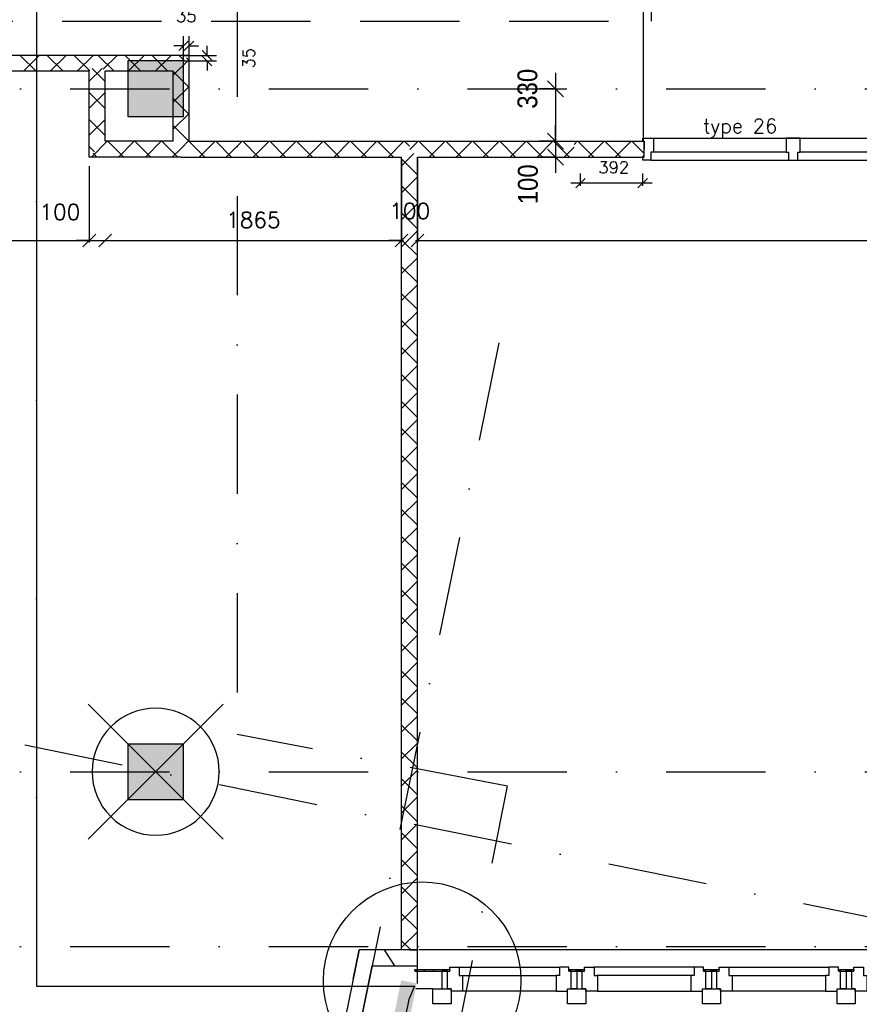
# Model space of a CAD drawing. Extents: x -171140 to 151546, y -8083 to 162438.
# Tile 24 of 96: x 29126 to 34411, y 31884 to 38082. Entities that reach past the tile are written whole.
import ezdxf

# ---------------------------------------------------------------- set-up
doc = ezdxf.new("R2010")
doc.units = 0
doc.header["$LTSCALE"] = 50
doc.header["$MEASUREMENT"] = 0
doc.header["$PDMODE"] = 3
doc.header["$PDSIZE"] = 0.001
for name, pattern in [('DASHDOT', [25, 12.5, -6.25, 0, -6.25]), ('DASHED', [0.75, 0.5, -0.25]), ('DD1', [2.66667, 1.66667, -0.5, 0, -0.5]), ('HIDDEN2', [0.1875, 0.125, -0.0625]), ('STRAM_0WT$0$DASHDOT', [25, 12.5, -6.25, 0, -6.25]), ('STRAM_0WT$0$DD1', [2.66667, 1.66667, -0.5, 0, -0.5])]:
    doc.linetypes.add(name, pattern=pattern)
doc.layers.get('0').update_dxf_attribs({"linetype": 'CONTINUOUS'})
doc.layers.get('DEFPOINTS').update_dxf_attribs({"linetype": 'CONTINUOUS'})
for name, color, linetype in [('0POLYBUITENOM', 7, 'CONTINUOUS'), ('_BRANDCOMPART', 6, 'DASHDOT'), ('_DETAILNUMMERS', 4, 'CONTINUOUS'), ('_KOLOMBESTAAND', 212, 'CONTINUOUS'), ('A--01A1_ACEER', 1, 'CONTINUOUS'), ('A--A21--_F123-', 9, 'CONTINUOUS'), ('A--A22--_F123-', 9, 'CONTINUOUS'), ('A--A42--_F-23-', 9, 'CONTINUOUS'), ('A--L21--', 3, 'CONTINUOUS'), ('A--L21A2_ISOLATIE', 1, 'CONTINUOUS'), ('A--L22--', 7, 'CONTINUOUS'), ('A--L22--_F-2--', 7, 'CONTINUOUS'), ('A--L22A2_BINNENWAND', 2, 'CONTINUOUS'), ('A--L24AC1_TRAPPEN', 1, 'HIDDEN2'), ('A--L28--', 7, 'CONTINUOUS'), ('A--L31--_F123-', 7, 'CONTINUOUS'), ('A--L31A1_BUITENKOZIJN', 1, 'CONTINUOUS'), ('A--L32--', 7, 'CONTINUOUS'), ('A--L32--_F-23-', 2, 'CONTINUOUS'), ('A--L32--_F123-', 1, 'CONTINUOUS'), ('A--L3A1_VPORTS', 1, 'CONTINUOUS'), ('A--L42--', 7, 'CONTINUOUS'), ('A--L42--_F-23-', 7, 'CONTINUOUS'), ('A--M$1A-_F123-', 1, 'CONTINUOUS'), ('A--M1$A-_F123-', 1, 'CONTINUOUS'), ('STRAM_0WT$0$A--L$7AC3-_STR', 3, 'STRAM_0WT$0$DASHDOT'), ('STRAM_0WT$0$A--L90--_F---4', 250, 'CONTINUOUS'), ('STRAM_0WT$0$A--L90--_F-23-', 7, 'CONTINUOUS'), ('STRAM_0WT$0$A--L90--_F123-', 7, 'CONTINUOUS'), ('STRAM_0WT$0$A--T$7A8-_STRA', 8, 'STRAM_0WT$0$DASHDOT'), ('STRAM_0WT$0$STRAMIEN', 1, 'STRAM_0WT$0$DD1'), ('STRAMIEN', 1, 'DD1'), ('TEKSTKOZIJNMERK', 2, 'CONTINUOUS'), ('X--LR---_CP', 7, 'CONTINUOUS')]:
    doc.layers.add(name, color=color, linetype=linetype)
doc.styles.add('ALFA-0_25', font='ROMANS')
doc.styles.add('B-01', font='SIMPLEX.SHX', dxfattribs={"width": 0.8, "height": 4.5})
doc.styles.add('HIEMSTRA', font='romans.shx')
doc.styles.get("Standard").update_dxf_attribs({"font": 'txt', "width": 0.9})
doc.dimstyles.new('BEILEN', dxfattribs={"dimscale": 40, "dimtxt": 2.5, "dimasz": 2, "dimexe": 0.3, "dimexo": 0.3, "dimgap": 2, "dimtad": 1, "dimdec": 0, "dimzin": 0, "dimtxsty": 'HIEMSTRA', "dimblk1": 'OBLIQUE', "dimblk2": 'OBLIQUE', "dimsah": 1, "dimcen": -0.09, "dimdle": 0.3, "dimse1": 1, "dimclrd": 2, "dimclre": 2, "dimclrt": 3, "dimazin": 3, "dimtfac": 1, "dimtdec": 4, "dimtofl": 0, "dimtmove": 0, "dimatfit": 3, "dimtvp": 625, "dimtolj": 1, "dimtzin": 0})
doc.dimstyles.get("Standard").update_dxf_attribs({"dimscale": 40, "dimtxt": 2.5, "dimasz": 2, "dimexe": 0.3, "dimexo": 0.3, "dimgap": 2, "dimtad": 0, "dimdec": 0, "dimzin": 0, "dimtxsty": 'HIEMSTRA', "dimblk1": 'OBLIQUE', "dimblk2": 'OBLIQUE', "dimsah": 1, "dimcen": -0.09, "dimdle": 0.3, "dimse1": 1, "dimclrd": 2, "dimclre": 2, "dimclrt": 3, "dimazin": 3, "dimtfac": 1, "dimtdec": 4, "dimtix": 1, "dimtmove": 0, "dimatfit": 3, "dimtvp": 625, "dimtolj": 1, "dimtzin": 0})
doc.dimstyles.new('STANDARD$0', dxfattribs={"dimscale": 50, "dimtxt": 2.5, "dimasz": 2, "dimexe": 2, "dimexo": 0, "dimgap": 2, "dimtad": 1, "dimdec": 0, "dimzin": 0, "dimtxsty": 'ALFA-0_25', "dimblk1": 'OBLIQUE', "dimblk2": 'OBLIQUE', "dimsah": 1, "dimcen": -3, "dimdle": 2, "dimclrd": 1, "dimclre": 1, "dimclrt": 2, "dimazin": 3, "dimtfac": 0.666667, "dimtofl": 0, "dimtmove": 0, "dimatfit": 3, "dimtvp": 0.833333, "dimtolj": 1, "dimtzin": 0})
pattern_1 = [(45, (-30142.05, -37266.86), (-84.8528, 84.8528), []), (135, (-30142.05, -37266.86), (-84.8528, -84.8528), [])]

# ---------------------------------------------------------------- blocks, each defined once
blk = doc.blocks.new('*U1180')
at = {"layer": 'A--A22--_F123-', "linetype": 'CONTINUOUS'}
h = blk.add_hatch(dxfattribs=at)
h.set_pattern_fill('ALFAKRS', color=256, scale=120, style=0)
h.set_pattern_definition([(45, (-29614.05, -37266.86), (-84.8528, 84.8528), []), (135, (-29614.05, -37266.86), (-84.8528, -84.8528), [])])
h.paths.add_polyline_path([(0, 0), (-50, -50), (-50, 490), (0, 540), (50, 490), (50, 50)])
at = {"layer": 'A--L22--_F-2--', "color": 2, "linetype": 'CONTINUOUS'}
for points in [[(-50, -50), (-50, -50), (-50, 490), (-50, 490)], [(50, 50), (50, 50), (50, 490), (50, 490)]]:
    blk.add_lwpolyline(points, dxfattribs=at)
blk = doc.blocks.new('*U1178')
at = {"layer": 'A--A22--_F123-', "linetype": 'CONTINUOUS'}
h = blk.add_hatch(dxfattribs=at)
h.set_pattern_fill('ALFAKRS', color=256, scale=120, style=0)
h.set_pattern_definition([(45, (-31579.36, -37266.86), (-84.8528, 84.8528), []), (135, (-31579.36, -37266.86), (-84.8528, -84.8528), [])])
h.paths.add_polyline_path([(0, 0), (0, 50), (1035.5, 50), (1035.5, 0), (1035.5, -50), (50, -50)])
at = {"layer": 'A--L22--_F-2--', "color": 2, "linetype": 'CONTINUOUS'}
for points in [[(0, 50), (0, 50), (1035.5, 50), (1035.5, 50)], [(50, -50), (50, -50), (1035.5, -50), (1035.5, -50)]]:
    blk.add_lwpolyline(points, dxfattribs=at)
blk = doc.blocks.new('*U1171')
at = {"layer": 'A--A22--_F123-', "linetype": 'CONTINUOUS'}
h = blk.add_hatch(dxfattribs=at)
h.set_pattern_fill('ALFAKRS', color=256, scale=120, style=0)
h.set_pattern_definition([(45, (-32614.87, -37266.86), (-84.8528, 84.8528), []), (135, (-32614.87, -37266.86), (-84.8528, -84.8528), [])])
h.paths.add_polyline_path([(0, 0), (0, 50), (441.7, 50), (441.7, 0), (441.7, -50), (0, -50)])
at = {"layer": 'A--L22--_F-2--', "color": 2, "linetype": 'CONTINUOUS'}
for points in [[(0, 50), (0, 50), (441.7, 50), (441.7, 0)], [(0, -50), (0, -50), (441.7, -50), (441.7, 0)]]:
    blk.add_lwpolyline(points, dxfattribs=at)
blk = doc.blocks.new('STRAM_0WT$0$S090024-')
at = {"layer": 'STRAM_0WT$0$A--L90--_F---4', "linetype": 'CONTINUOUS'}
for points in [[(-0.000001, 5.999999), (-0.000001, -6)], [(-6.000001, 0), (5.999999, 0)]]:
    blk.add_lwpolyline(points, dxfattribs=at)
blk.add_lwpolyline([(-4.000001, 0, 1), (3.999998, 0, 1)], format="xyb", close=True, dxfattribs=at)
at = {"layer": 'STRAM_0WT$0$A--L90--_F-23-', "color": 255}
blk.add_circle((0, 0), 0.0123, dxfattribs=at)
at = {"layer": 'STRAM_0WT$0$A--L90--_F123-', "color": 2, "linetype": 'CONTINUOUS'}
for points in [[(-0.000001, 5.999999), (-0.000001, -6)], [(-6.000001, 0), (5.999999, 0)]]:
    blk.add_lwpolyline(points, dxfattribs=at)
blk.add_lwpolyline([(-4.000001, 0, 1), (3.999998, 0, 1)], format="xyb", close=True, dxfattribs=at)
blk = doc.blocks.new('STRAM_0WT')
at = {"layer": 'STRAM_0WT$0$A--L$7AC3-_STR'}
for p, q in [((-66174.285, 5400), (-500, 5400)), ((-39721.089, -104.672), (-53026.96, 2605.754))]:
    blk.add_line(p, q, dxfattribs=at)
at = {"layer": 'STRAM_0WT$0$A--T$7A8-_STRA', "color": 8}
for p, q in [((-43474.365, 3799.966), (-52138.464, -38733.347)), ((-66174.285, 1100), (-500, 1100)), ((-66174.285, 0), (-500, 0))]:
    blk.add_line(p, q, dxfattribs=at)
at = {"layer": 'STRAM_0WT$0$STRAMIEN', "linetype": 'STRAM_0WT$0$DASHDOT', "xscale": 100, "yscale": 100, "rotation": 315}
blk.add_blockref('STRAM_0WT$0$S090024-', (-45635.298, 1100.87), dxfattribs=at)
blk = doc.blocks.new('_OBLIQUE')
at = {"color": 0, "linetype": 'BYBLOCK'}
blk.add_line((-0.5, -0.5), (0.5, 0.5), dxfattribs=at)
blk = doc.blocks.new('*D322')
at = {"color": 2, "linetype": 'BYBLOCK'}
for p, q in [((29564, 37159.9), (29564, 36679.7)), ((26826.4, 36691.7), (29576, 36691.7))]:
    blk.add_line(p, q, dxfattribs=at)
at = {"layer": 'DEFPOINTS', "color": 0, "linetype": 'BYBLOCK'}
for p in [(26838.4, 37171.9), (29564, 37171.9), (29564, 36691.7)]:
    blk.add_point(p, dxfattribs=at)
at = {"color": 2, "linetype": 'BYBLOCK', "xscale": 80, "yscale": 80, "zscale": 80, "rotation": 180}
blk.add_blockref('_OBLIQUE', (26838.4, 36691.7), dxfattribs=at)
at = {"color": 2, "linetype": 'BYBLOCK', "xscale": 80, "yscale": 80, "zscale": 80}
blk.add_blockref('_OBLIQUE', (29564, 36691.7), dxfattribs=at)
at = {"color": 3, "linetype": 'BYBLOCK', "insert": (28201.2, 36821.7), "char_height": 100, "attachment_point": 5, "style": 'HIEMSTRA'}
blk.add_mtext('\\A1;2726', dxfattribs=at)
blk = doc.blocks.new('*D323')
at = {"color": 2, "linetype": 'BYBLOCK'}
for p, q in [((29564, 36691.7), (29484, 36691.7)), ((29564, 36691.7), (29664, 36691.7)), ((29664, 36691.7), (29744, 36691.7))]:
    blk.add_line(p, q, dxfattribs=at)
at = {"layer": 'DEFPOINTS', "color": 0, "linetype": 'BYBLOCK'}
for p in [(29564, 36691.7), (29664, 36691.7), (29664, 36691.7)]:
    blk.add_point(p, dxfattribs=at)
at = {"color": 2, "linetype": 'BYBLOCK', "xscale": 80, "yscale": 80, "zscale": 80}
blk.add_blockref('_OBLIQUE', (29564, 36691.7), dxfattribs=at)
at = {"color": 2, "linetype": 'BYBLOCK', "xscale": 80, "yscale": 80, "zscale": 80, "rotation": 180}
blk.add_blockref('_OBLIQUE', (29664, 36691.7), dxfattribs=at)
at = {"color": 3, "linetype": 'BYBLOCK', "insert": (29378.5, 36871.2), "char_height": 100, "attachment_point": 5, "style": 'HIEMSTRA'}
blk.add_mtext('\\A1;100', dxfattribs=at)
blk = doc.blocks.new('*D324')
at = {"layer": 'A--M$1A-_F123-', "color": 2, "linetype": 'CONTINUOUS'}
for p, q in [((31529.4, 37204.9), (31529.4, 36678.9)), ((29652, 36690.9), (31541.4, 36690.9))]:
    blk.add_line(p, q, dxfattribs=at)
at = {"layer": 'DEFPOINTS', "color": 0, "linetype": 'CONTINUOUS'}
for p in [(31529.4, 37216.9), (29664, 37171.9), (31529.4, 36690.9)]:
    blk.add_point(p, dxfattribs=at)
at = {"layer": 'A--M$1A-_F123-', "color": 2, "linetype": 'CONTINUOUS', "xscale": 80, "yscale": 80, "zscale": 80, "rotation": 180}
blk.add_blockref('_OBLIQUE', (29664, 36690.9), dxfattribs=at)
at = {"layer": 'A--M$1A-_F123-', "color": 2, "linetype": 'CONTINUOUS', "xscale": 80, "yscale": 80, "zscale": 80}
blk.add_blockref('_OBLIQUE', (31529.4, 36690.9), dxfattribs=at)
at = {"layer": 'A--M$1A-_F123-', "color": 3, "linetype": 'CONTINUOUS', "insert": (30596.7, 36820.9), "char_height": 100, "attachment_point": 5, "style": 'HIEMSTRA'}
blk.add_mtext('\\A1;1865', dxfattribs=at)
blk = doc.blocks.new('*D325')
at = {"layer": 'A--M$1A-_F123-', "color": 2, "linetype": 'CONTINUOUS'}
for p, q in [((31629.4, 37206.3), (31629.4, 36680.3)), ((31529.4, 36692.3), (31449.4, 36692.3)), ((31629.4, 36692.3), (31709.4, 36692.3))]:
    blk.add_line(p, q, dxfattribs=at)
at = {"layer": 'DEFPOINTS', "color": 0, "linetype": 'CONTINUOUS'}
for p in [(31529.4, 37218.3), (31629.4, 37218.3), (31629.4, 36692.3)]:
    blk.add_point(p, dxfattribs=at)
at = {"layer": 'A--M$1A-_F123-', "color": 2, "linetype": 'CONTINUOUS', "xscale": 80, "yscale": 80, "zscale": 80}
blk.add_blockref('_OBLIQUE', (31529.4, 36692.3), dxfattribs=at)
at = {"layer": 'A--M$1A-_F123-', "color": 2, "linetype": 'CONTINUOUS', "xscale": 80, "yscale": 80, "zscale": 80, "rotation": 180}
blk.add_blockref('_OBLIQUE', (31629.4, 36692.3), dxfattribs=at)
at = {"layer": 'A--M$1A-_F123-', "color": 3, "linetype": 'CONTINUOUS', "insert": (31580.4, 36877.1), "char_height": 100, "attachment_point": 5, "style": 'HIEMSTRA'}
blk.add_mtext('\\A1;100', dxfattribs=at)
blk = doc.blocks.new('*D326')
at = {"layer": 'A--M$1A-_F123-', "color": 2, "linetype": 'CONTINUOUS'}
blk.add_line((31617.4, 36690.9), (39694, 36690.9), dxfattribs=at)
at = {"layer": 'DEFPOINTS', "color": 0, "linetype": 'CONTINUOUS'}
for p in [(31629.4, 36690.9), (39682, 36690.9), (39682, 36690.9)]:
    blk.add_point(p, dxfattribs=at)
at = {"layer": 'A--M$1A-_F123-', "color": 2, "linetype": 'CONTINUOUS', "xscale": 80, "yscale": 80, "zscale": 80, "rotation": 180}
blk.add_blockref('_OBLIQUE', (31629.4, 36690.9), dxfattribs=at)
at = {"layer": 'A--M$1A-_F123-', "color": 2, "linetype": 'CONTINUOUS', "xscale": 80, "yscale": 80, "zscale": 80}
blk.add_blockref('_OBLIQUE', (39682, 36690.9), dxfattribs=at)
at = {"layer": 'A--M$1A-_F123-', "color": 3, "linetype": 'CONTINUOUS', "insert": (35655.7, 36820.9), "char_height": 100, "attachment_point": 5, "style": 'HIEMSTRA'}
blk.add_mtext('\\A1;8053', dxfattribs=at)
blk = doc.blocks.new('*D341')
at = {"layer": 'A--M$1A-_F123-', "color": 2, "linetype": 'CONTINUOUS'}
for p, q in [((23981.9, 29671.5), (23903.5, 29687.4)), ((23978.7, 29655.8), (23984.3, 29683.2)), ((24079.9, 29651.5), (23981.9, 29671.5)), ((24079.9, 29651.5), (24158.2, 29635.5))]:
    blk.add_line(p, q, dxfattribs=at)
at = {"layer": 'DEFPOINTS', "color": 0, "linetype": 'CONTINUOUS'}
for p in [(23976.3, 29644), (23981.9, 29671.5), (24074.3, 29624)]:
    blk.add_point(p, dxfattribs=at)
at = {"layer": 'A--M$1A-_F123-', "color": 2, "linetype": 'CONTINUOUS', "xscale": 80, "yscale": 80, "zscale": 80}
for p, rotation in [((23981.9, 29671.5), 348.4862903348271), ((24079.9, 29651.5), 168.4862903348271)]:
    blk.add_blockref('_OBLIQUE', p, dxfattribs=dict(at, rotation=rotation))
at = {"layer": 'A--M$1A-_F123-', "color": 3, "linetype": 'CONTINUOUS', "insert": (36506, 90903.8), "char_height": 100, "attachment_point": 5, "rotation": 348.48629, "style": 'HIEMSTRA'}
blk.add_mtext('\\A1;100', dxfattribs=at)
blk = doc.blocks.new('*U986')
at = {"layer": 'A--A42--_F-23-', "linetype": 'CONTINUOUS'}
h = blk.add_hatch(dxfattribs=at)
h.set_pattern_fill('ALFALINE', color=256, scale=40, style=0)
h.set_pattern_definition([(45, (-32582.926, -32097.03), (-28.28427, 28.28427), [])])
h.paths.add_polyline_path([(0, 0), (0, 5), (97.9, 5), (97.9, 0), (97.9, -5), (0, -5)])
at = {"layer": 'A--L42--_F-23-', "color": 2, "linetype": 'CONTINUOUS'}
for points in [[(0, 0), (0, 5), (97.9, 5), (97.9, 0)], [(0, 0), (0, -5), (97.9, -5), (97.9, 0)]]:
    blk.add_lwpolyline(points, dxfattribs=at)
blk = doc.blocks.new('*U985')
at = {"layer": 'A--A42--_F-23-', "linetype": 'CONTINUOUS'}
h = blk.add_hatch(dxfattribs=at)
h.set_pattern_fill('ALFALINE', color=256, scale=40, style=0)
h.set_pattern_definition([(45, (-33430.926, -32097.03), (-28.28427, 28.28427), [])])
h.paths.add_polyline_path([(0, 0), (0, 5), (97.9, 5), (97.9, 0), (97.9, -5), (0, -5)])
at = {"layer": 'A--L42--_F-23-', "color": 2, "linetype": 'CONTINUOUS'}
for points in [[(0, 0), (0, 5), (97.9, 5), (97.9, 0)], [(0, 0), (0, -5), (97.9, -5), (97.9, 0)]]:
    blk.add_lwpolyline(points, dxfattribs=at)
blk = doc.blocks.new('*U984')
at = {"layer": 'A--A42--_F-23-', "linetype": 'CONTINUOUS'}
h = blk.add_hatch(dxfattribs=at)
h.set_pattern_fill('ALFALINE', color=256, scale=40, style=0)
h.set_pattern_definition([(45, (-34278.926, -32097.03), (-28.28427, 28.28427), [])])
h.paths.add_polyline_path([(0, 0), (0, 5), (97.9, 5), (97.9, 0), (97.9, -5), (0, -5)])
at = {"layer": 'A--L42--_F-23-', "color": 2, "linetype": 'CONTINUOUS'}
for points in [[(0, 0), (0, 5), (97.9, 5), (97.9, 0)], [(0, 0), (0, -5), (97.9, -5), (97.9, 0)]]:
    blk.add_lwpolyline(points, dxfattribs=at)
blk = doc.blocks.new('*U983')
at = {"layer": 'A--A42--_F-23-', "linetype": 'CONTINUOUS'}
h = blk.add_hatch(dxfattribs=at)
h.set_pattern_fill('ALFALINE', color=256, scale=40, style=0)
h.set_pattern_definition([(45, (-31612.793, -32097.03), (-28.28427, 28.28427), [])])
h.paths.add_polyline_path([(0, 0), (0, 5), (220, 5), (220, 0), (220, -5), (0, -5)])
at = {"layer": 'A--L42--_F-23-', "color": 2, "linetype": 'CONTINUOUS'}
for points in [[(0, 0), (0, 5), (220, 5), (220, 0)], [(0, 0), (0, -5), (220, -5), (220, 0)]]:
    blk.add_lwpolyline(points, dxfattribs=at)
blk = doc.blocks.new('*D444')
at = {"layer": 'A--M$1A-_F123-', "color": 1, "linetype": 'CONTINUOUS'}
for p, q in [((32498.2, 37746.9), (32498.2, 37216.9)), ((32502.1, 37646.9), (32398.2, 37646.9)), ((32502.1, 37316.9), (32398.2, 37316.9))]:
    blk.add_line(p, q, dxfattribs=at)
at = {"layer": 'DEFPOINTS', "color": 0, "linetype": 'CONTINUOUS'}
for p in [(32502.1, 37646.9), (32498.2, 37316.9), (32502.1, 37316.9)]:
    blk.add_point(p, dxfattribs=at)
at = {"layer": 'A--M$1A-_F123-', "color": 1, "linetype": 'CONTINUOUS', "xscale": 100, "yscale": 100, "zscale": 100}
for p, rotation in [((32498.2, 37646.9), 90), ((32498.2, 37316.9), 270)]:
    blk.add_blockref('_OBLIQUE', p, dxfattribs=dict(at, rotation=rotation))
at = {"layer": 'A--M$1A-_F123-', "color": 2, "linetype": 'CONTINUOUS', "insert": (32322.3, 37646.9), "char_height": 125, "attachment_point": 5, "rotation": 90}
blk.add_mtext('\\A1;330', dxfattribs=at)
blk = doc.blocks.new('*D445')
at = {"layer": 'A--M$1A-_F123-', "color": 1, "linetype": 'CONTINUOUS'}
for p, q in [((32498.2, 37316.9), (32498.2, 37416.9)), ((32498.2, 37316.9), (32398.2, 37316.9)), ((32498.2, 37216.9), (32398.2, 37216.9)), ((32498.2, 37216.9), (32498.2, 37116.9))]:
    blk.add_line(p, q, dxfattribs=at)
at = {"layer": 'DEFPOINTS', "color": 0, "linetype": 'CONTINUOUS'}
for p in [(32498.2, 37316.9), (32498.2, 37216.9), (32498.2, 37216.9)]:
    blk.add_point(p, dxfattribs=at)
at = {"layer": 'A--M$1A-_F123-', "color": 1, "linetype": 'CONTINUOUS', "xscale": 100, "yscale": 100, "zscale": 100}
for p, rotation in [((32498.2, 37316.9), 270), ((32498.2, 37216.9), 90)]:
    blk.add_blockref('_OBLIQUE', p, dxfattribs=dict(at, rotation=rotation))
at = {"layer": 'A--M$1A-_F123-', "color": 2, "linetype": 'CONTINUOUS', "insert": (32325.2, 37045.4), "char_height": 125, "attachment_point": 5, "rotation": 90}
blk.add_mtext('\\A1;100', dxfattribs=at)
blk = doc.blocks.new('Q0340081')
at = {"layer": 'A--L32--_F123-', "color": 2, "linetype": 'CONTINUOUS'}
blk.add_lwpolyline([(0, 0), (0, -40), (926.12, -40), (923.12, 0), (0, 0)], close=True, dxfattribs=at)
at = {"layer": 'A--L32--_F123-', "color": 1, "linetype": 'CONTINUOUS'}
blk.add_lwpolyline([(0, -40), (0, -970, 0.4142136), (930, -40)], format="xyb", dxfattribs=at)
blk = doc.blocks.new('TYPE_26')
at = {"layer": 'A--L32--_F-23-', "color": 2, "linetype": 'CONTINUOUS'}
for points in [[(-4734, 69.5), (-4667, 69.5), (-4667, -19.5), (-4682, -19.5), (-4682, -69.5), (-4734, -69.5), (-4734, -50), (-4725, -50), (-4725, 50), (-4734, 50)], [(-3742, 69.5), (-3832, 69.5), (-3832, -19.5), (-3817, -19.5), (-3817, -69.5), (-3757, -69.5), (-3757, -19.5), (-3742, -19.5)], [(-2817, 69.5), (-2907, 69.5), (-2907, -19.5), (-2892, -19.5), (-2892, -69.5), (-2832, -69.5), (-2832, -19.5), (-2817, -19.5)], [(-1892, 69.5), (-1982, 69.5), (-1982, -19.5), (-1967, -19.5), (-1967, -69.5), (-1907, -69.5), (-1907, -19.5), (-1892, -19.5)], [(-902, 69.5), (-992, 69.5), (-992, -19.5), (-977, -19.5), (-977, -69.5), (-917, -69.5), (-917, -19.5), (-902, -19.5)], [(0, 69.5), (-67, 69.5), (-67, -19.5), (-52, -19.5), (-52, -69.5), (0, -69.5), (0, -50), (-9, -50), (-9, 50), (0, 50)]]:
    blk.add_lwpolyline(points, close=True, dxfattribs=at)
at = {"layer": 'A--L32--_F123-', "color": 1}
for p, q in [((-4667, 69.5), (-67, 69.5)), ((-3832, -19.5), (-4667, -19.5)), ((-2907, -19.5), (-3742, -19.5)), ((-1982, -19.5), (-2817, -19.5)), ((-67, -19.5), (-902, -19.5)), ((-4682, -69.5), (-1967, -69.5)), ((-917, -69.5), (-52, -69.5))]:
    blk.add_line(p, q, dxfattribs=at)
at = {"layer": 'A--L32--', "linetype": 'CONTINUOUS'}
blk.add_blockref('Q0340081', (-1905, -24.2), dxfattribs=at)
blk = doc.blocks.new('*D503')
at = {"layer": 'A--M1$A-_F123-', "color": 1}
for p, q in [((32655.7, 37036.6), (32655.7, 37112.5)), ((33047.5, 37036.6), (33047.5, 37112.5)), ((33107.5, 37052.5), (32595.7, 37052.5))]:
    blk.add_line(p, q, dxfattribs=at)
at = {"layer": 'DEFPOINTS', "color": 0}
for p in [(32655.7, 37052.5), (32655.7, 37036.6), (33047.5, 37036.6)]:
    blk.add_point(p, dxfattribs=at)
at = {"layer": 'A--M1$A-_F123-', "color": 1, "xscale": 60, "yscale": 60, "zscale": 60}
for p, rotation in [((32655.7, 37052.5), 179.9999999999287), ((33047.5, 37052.5), 359.9999999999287)]:
    blk.add_blockref('_OBLIQUE', p, dxfattribs=dict(at, rotation=rotation))
at = {"layer": 'A--M1$A-_F123-', "color": 2, "insert": (32865, 37152), "char_height": 75, "attachment_point": 5, "style": 'ALFA-0_25'}
blk.add_mtext('\\A1;392', dxfattribs=at)
blk = doc.blocks.new('*U904')
at = {"layer": 'A--A22--_F123-', "linetype": 'CONTINUOUS'}
h = blk.add_hatch(dxfattribs=at)
h.set_pattern_fill('ALFAKRS', color=256, scale=120, style=0)
h.set_pattern_definition(pattern_1)
h.paths.add_polyline_path([(0, 0), (-50, 50), (-50, 490), (0, 540), (50, 590), (50, 50)])
at = {"layer": 'A--L22--_F-2--', "color": 2, "linetype": 'CONTINUOUS'}
for points in [[(50, 50), (50, 50), (50, 590), (50, 590)], [(-50, 50), (-50, 50), (-50, 490), (-50, 490)]]:
    blk.add_lwpolyline(points, dxfattribs=at)
blk = doc.blocks.new('*U903')
at = {"layer": 'A--A22--_F123-', "linetype": 'CONTINUOUS'}
h = blk.add_hatch(dxfattribs=at)
h.set_pattern_fill('ALFAKRS', color=256, scale=120, style=0)
h.set_pattern_definition([(45, (-29614.05, -37806.86), (-84.8528, 84.8528), []), (135, (-29614.05, -37806.86), (-84.8528, -84.8528), [])])
h.paths.add_polyline_path([(0, 0), (-50, -50), (-1474, -50), (-1524, 0), (-1474, 50), (0, 50)])
at = {"layer": 'A--L22--_F-2--', "color": 2, "linetype": 'CONTINUOUS'}
for points in [[(0, 50), (0, 50), (-1474, 50), (-1474, 50)], [(-50, -50), (-50, -50), (-1474, -50), (-1474, -50)]]:
    blk.add_lwpolyline(points, dxfattribs=at)
blk = doc.blocks.new('*U902')
at = {"layer": 'A--A22--_F123-', "linetype": 'CONTINUOUS'}
h = blk.add_hatch(dxfattribs=at)
h.set_pattern_fill('ALFAKRS', color=256, scale=120, style=0)
h.set_pattern_definition([(45, (-30142.05, -37806.86), (-84.8528, 84.8528), []), (135, (-30142.05, -37806.86), (-84.8528, -84.8528), [])])
h.paths.add_polyline_path([(0, 0), (50, 50), (-528, 50), (-528, 0), (-478, -50), (-50, -50)])
at = {"layer": 'A--L22--_F-2--', "color": 2, "linetype": 'CONTINUOUS'}
for points in [[(50, 50), (50, 50), (-528, 50), (-528, 50)], [(-50, -50), (-50, -50), (-478, -50), (-478, -50)]]:
    blk.add_lwpolyline(points, dxfattribs=at)
blk = doc.blocks.new('*U901')
at = {"layer": 'A--A22--_F123-', "linetype": 'CONTINUOUS'}
h = blk.add_hatch(dxfattribs=at)
h.set_pattern_fill('ALFAKRS', color=256, scale=120, style=0)
h.set_pattern_definition(pattern_1)
h.paths.add_polyline_path([(0, 0), (0, -50), (-578, -50), (-528, 0), (-478, 50), (-50, 50)])
at = {"layer": 'A--L22--_F-2--', "color": 2, "linetype": 'CONTINUOUS'}
for points in [[(-50, 50), (-50, 50), (-478, 50), (-478, 50)], [(0, -50), (0, -50), (-578, -50), (-578, -50)]]:
    blk.add_lwpolyline(points, dxfattribs=at)
blk = doc.blocks.new('*D562')
at = {"layer": 'A--M1$A-_F123-', "color": 1}
for p, q in [((30157, 37821.9), (30157, 37977)), ((30192, 37821.9), (30192, 37977)), ((30157, 37917), (30097, 37917)), ((30192, 37917), (30252, 37917))]:
    blk.add_line(p, q, dxfattribs=at)
at = {"layer": 'DEFPOINTS', "color": 0}
for p in [(30192, 37917), (30157, 37821.9), (30192, 37821.9)]:
    blk.add_point(p, dxfattribs=at)
at = {"layer": 'A--M1$A-_F123-', "color": 1, "xscale": 60, "yscale": 60, "zscale": 60}
blk.add_blockref('_OBLIQUE', (30157, 37917), dxfattribs=at)
at = {"layer": 'A--M1$A-_F123-', "color": 1, "xscale": 60, "yscale": 60, "zscale": 60, "rotation": 180}
blk.add_blockref('_OBLIQUE', (30192, 37917), dxfattribs=at)
at = {"layer": 'A--M1$A-_F123-', "color": 2, "insert": (30174.5, 38104.5), "char_height": 75, "attachment_point": 5, "style": 'ALFA-0_25'}
blk.add_mtext('\\A1;35', dxfattribs=at)
blk = doc.blocks.new('*D563')
at = {"layer": 'A--M1$A-_F123-', "color": 1}
for p, q in [((30305, 37856.9), (30305, 37916.9)), ((30147.7, 37856.9), (30365, 37856.9)), ((30157, 37821.9), (30365, 37821.9)), ((30305, 37821.9), (30305, 37761.9))]:
    blk.add_line(p, q, dxfattribs=at)
at = {"layer": 'DEFPOINTS', "color": 0}
for p in [(30147.7, 37856.9), (30157, 37821.9), (30305, 37856.9)]:
    blk.add_point(p, dxfattribs=at)
at = {"layer": 'A--M1$A-_F123-', "color": 1, "xscale": 60, "yscale": 60, "zscale": 60}
for p, rotation in [((30305, 37856.9), 270), ((30305, 37821.9), 90)]:
    blk.add_blockref('_OBLIQUE', p, dxfattribs=dict(at, rotation=rotation))
at = {"layer": 'A--M1$A-_F123-', "color": 2, "insert": (30567.5, 37839.4), "char_height": 75, "attachment_point": 5, "rotation": 90, "style": 'ALFA-0_25'}
blk.add_mtext('\\A1;35', dxfattribs=at)
blk = doc.blocks.new('*U843')
at = {"layer": 'A--A22--_F123-', "linetype": 'CONTINUOUS'}
h = blk.add_hatch(dxfattribs=at)
h.set_pattern_fill('ALFAKRS', color=256, scale=120, style=0)
h.set_pattern_definition([(45, (-31579.36, -32226.1), (-84.8528, 84.8528), []), (135, (-31579.36, -32226.1), (-84.8528, -84.8528), [])])
h.paths.add_polyline_path([(0, 0), (-50, 0), (-50, 4990.8), (0, 5040.8), (50, 4990.8), (50, 0)])
at = {"layer": 'A--L22--_F-2--', "color": 2, "linetype": 'CONTINUOUS'}
for points in [[(0, 0), (-50, 0), (-50, 4990.8), (-50, 4990.8)], [(0, 0), (50, 0), (50, 4990.8), (50, 4990.8)]]:
    blk.add_lwpolyline(points, dxfattribs=at)
blk = doc.blocks.new('*U842')
at = {"layer": 'A--A22--_F123-', "linetype": 'CONTINUOUS'}
h = blk.add_hatch(dxfattribs=at)
h.set_pattern_fill('ALFAKRS', color=256, scale=120, style=0)
h.set_pattern_definition(pattern_1)
h.paths.add_polyline_path([(0, 0), (50, 50), (1437.3, 50), (1437.3, 0), (1387.3, -50), (0, -50)])
at = {"layer": 'A--L22--_F-2--', "color": 2, "linetype": 'CONTINUOUS'}
for points in [[(50, 50), (50, 50), (1437.3, 50), (1437.3, 50)], [(0, -50), (0, -50), (1387.3, -50), (1387.3, -50)]]:
    blk.add_lwpolyline(points, dxfattribs=at)

msp = doc.modelspace()

# ---------------------------------------------------------------- hatches: boundary and pattern name
at = {"layer": '_KOLOMBESTAAND'}
for points in [[(29807, 37471.9), (30157, 37471.9), (30157, 37821.9), (29807, 37821.9)], [(29807, 37471.9), (30157, 37471.9), (30157, 37821.9), (29807, 37821.9)], [(29807, 33171.9), (30157, 33171.9), (30157, 33521.9), (29807, 33521.9)], [(29807, 33171.9), (30157, 33171.9), (30157, 33521.9), (29807, 33521.9)]]:
    msp.add_hatch(color=256, dxfattribs=at).paths.add_polyline_path(points)

# ---------------------------------------------------------------- linework, layer by layer
at = {"layer": '0POLYBUITENOM', "elevation": 1}
msp.add_lwpolyline([(45698.6, 66719.9), (45689, 56846.9), (36577, 56696.9), (36527, 39123.8), (29232, 39123.8), (29232, 31996.9), (31611.6, 31996.9), (31575.7, 31914.9), (31047.2, 29318.8), (29898.6, 23677.1), (24761.9, 24723.4), (24101.6, 21481.7), (23023.7, 16190.3), (21626.5, 9331.4)], dxfattribs=at)
at = {"layer": '_BRANDCOMPART'}
msp.add_line((30494.6, 38221.7), (30494.6, 33582.1), dxfattribs=at)
msp.add_lwpolyline([(30119.3, 22968.6), (32196.6, 33255.9), (30494.6, 33582.1)], dxfattribs=at)
at = {"layer": '_DETAILNUMMERS', "color": 6, "linetype": 'DASHED', "ltscale": 25}
msp.add_lwpolyline([(4799.9, 22760.6), (5443.9, 26069), (22477.4, 22599.2), (25644, 38071.9), (33102, 38071.7), (33102, 39706.3), (38223.1, 39706.3), (38223.1, 56431.9), (39427, 56431.9)], dxfattribs=at)
at = {"layer": '_DETAILNUMMERS'}
msp.add_circle((31659.2, 32032.8), 621.2, dxfattribs=at)
at = {"layer": 'A--01A1_ACEER', "linetype": 'CONTINUOUS'}
msp.add_line((31726.9, 31982.1), (31620.2, 31982.1), dxfattribs=at)
at = {"layer": 'A--A21--_F123-', "color": 2, "linetype": 'CONTINUOUS'}
for points in [[(31007, 29243.2), (30960.3, 29252.7), (31576.1, 32025.1), (31527.1, 32035.1)], [(31576.1, 32025.1), (31625.1, 32015.2), (31005, 29285.9), (31058.3, 29232.8)]]:
    msp.add_solid(points, dxfattribs=at).dxf.unprotected_set("ltscale", 0)
at = {"layer": 'A--L21A2_ISOLATIE', "color": 2, "linetype": 'CONTINUOUS', "ltscale": 10}
msp.add_lwpolyline([(30746.8, 29695.7), (30844.8, 29675.8), (31344.3, 32126.1), (31629.4, 32126), (31629.4, 32226.1), (31400.2, 32226.1), (31355.4, 32226.1), (31262.3, 32226.1)], close=True, dxfattribs=at)
at = {"layer": 'A--L22A2_BINNENWAND'}
msp.add_line((35157, 32226.1), (31639.1, 32226.1), dxfattribs=at)
for points in [[(31892.8, 32117.1), (31892.8, 32066.1), (31913.8, 32066.1), (31913.8, 31967.1), (31840.9, 31967.1), (31840.9, 31982.1), (31818.8, 31982.1), (31818.8, 32092.1), (31832.8, 32092.1), (31832.8, 32117.1)], [(32522.9, 32117.1), (32522.9, 32066.1), (32501.9, 32066.1), (32501.9, 31967.1), (32574.9, 31967.1), (32574.9, 31982.1), (32596.9, 31982.1), (32596.9, 32092.1), (32582.9, 32092.1), (32582.9, 32117.1)], [(32740.8, 32117.1), (32740.8, 32066.1), (32761.8, 32066.1), (32761.8, 31967.1), (32688.9, 31967.1), (32688.9, 31982.1), (32666.8, 31982.1), (32666.8, 32092.1), (32680.8, 32092.1), (32680.8, 32117.1)], [(33370.9, 32117.1), (33370.9, 32066.1), (33349.9, 32066.1), (33349.9, 31967.1), (33422.9, 31967.1), (33422.9, 31982.1), (33444.9, 31982.1), (33444.9, 32092.1), (33430.9, 32092.1), (33430.9, 32117.1)], [(33588.8, 32117.1), (33588.8, 32066.1), (33609.8, 32066.1), (33609.8, 31967.1), (33536.9, 31967.1), (33536.9, 31982.1), (33514.8, 31982.1), (33514.8, 32092.1), (33528.8, 32092.1), (33528.8, 32117.1)], [(34218.9, 32117.1), (34218.9, 32066.1), (34197.9, 32066.1), (34197.9, 31967.1), (34270.9, 31967.1), (34270.9, 31982.1), (34292.9, 31982.1), (34292.9, 32092.1), (34278.9, 32092.1), (34278.9, 32117.1)], [(34436.8, 32117.1), (34436.8, 32066.1), (34457.8, 32066.1), (34457.8, 31967.1), (34384.9, 31967.1), (34384.9, 31982.1), (34362.8, 31982.1), (34362.8, 32092.1), (34376.8, 32092.1), (34376.8, 32117.1)], [(31783.9, 31982.1), (31818.8, 31982.1), (31818.8, 32092.1), (31783.9, 32092.1)], [(32631.9, 31982.1), (32596.9, 31982.1), (32596.9, 32092.1), (32631.9, 32092.1)], [(32631.9, 31982.1), (32666.8, 31982.1), (32666.8, 32092.1), (32631.9, 32092.1)], [(33479.9, 31982.1), (33444.9, 31982.1), (33444.9, 32092.1), (33479.9, 32092.1)], [(33479.9, 31982.1), (33514.8, 31982.1), (33514.8, 32092.1), (33479.9, 32092.1)], [(34327.9, 31982.1), (34292.9, 31982.1), (34292.9, 32092.1), (34327.9, 32092.1)], [(34327.9, 31982.1), (34362.8, 31982.1), (34362.8, 32092.1), (34327.9, 32092.1)], [(31726.9, 31982.1), (31840.9, 31982.1), (31840.8, 31935.3), (31840.8, 31887.1), (31799.9, 31887.1), (31726.8, 31887.1), (31726.9, 31982.1)], [(32574.9, 31982.1), (32688.9, 31982.1), (32688.8, 31935.3), (32688.8, 31887.1), (32647.9, 31887.1), (32574.8, 31887.1), (32574.9, 31982.1)], [(33422.9, 31982.1), (33536.9, 31982.1), (33536.8, 31935.3), (33536.8, 31887.1), (33495.9, 31887.1), (33422.8, 31887.1), (33422.9, 31982.1)], [(34270.9, 31982.1), (34384.9, 31982.1), (34384.8, 31935.3), (34384.8, 31887.1), (34343.9, 31887.1), (34270.8, 31887.1), (34270.9, 31982.1)]]:
    msp.add_lwpolyline(points, close=True, dxfattribs=at)
at = {"layer": 'A--L28--', "color": 3}
for points in [[(29807, 37471.9), (30157, 37471.9), (30157, 37821.9), (29807, 37821.9)], [(29807, 37471.9), (30157, 37471.9), (30157, 37821.9), (29807, 37821.9)], [(29807, 33171.9), (30157, 33171.9), (30157, 33521.9), (29807, 33521.9)], [(29807, 33171.9), (30157, 33171.9), (30157, 33521.9), (29807, 33521.9)]]:
    msp.add_lwpolyline(points, close=True, dxfattribs=at)
at = {"layer": 'A--L31--_F123-', "color": 1, "linetype": 'CONTINUOUS'}
msp.add_line((31486.9, 32126), (31423, 32226.1), dxfattribs=at)
at = {"layer": 'A--L31A1_BUITENKOZIJN'}
for p, q in [((31892.8, 32117.1), (32522.9, 32117.1)), ((33370.9, 32117.1), (32740.7, 32117.1)), ((33588.8, 32117.1), (34218.9, 32117.1)), ((31913.8, 32066.1), (32501.9, 32066.1)), ((33349.9, 32066.1), (32761.7, 32066.1)), ((33609.8, 32066.1), (34197.9, 32066.1)), ((32501.9, 31967.1), (31913.8, 31967.1)), ((32761.8, 31967.1), (33349.9, 31967.1)), ((34197.9, 31967.1), (33609.8, 31967.1))]:
    msp.add_line(p, q, dxfattribs=at)
at = {"layer": 'A--L3A1_VPORTS'}
for p, q in [((33052, 37316.9), (33052, 41239.6)), ((31224.6, 32041.2), (31262.3, 32226.1)), ((31629.4, 32014.3), (31629.4, 32226.1))]:
    msp.add_line(p, q, dxfattribs=at)
at = {"layer": 'STRAMIEN', "color": 8, "linetype": 'DASHDOT'}
msp.add_line((35895.9, 32142.2), (22590, 34852.6), dxfattribs=at)
msp.add_line((35895.9, 32142.2), (22590, 34852.6), dxfattribs=at)
at = {"layer": 'STRAMIEN', "color": 4, "linetype": 'DASHDOT'}
msp.add_lwpolyline([(36527, 39846.9), (36527, 39123.8), (29232, 39123.8), (29232, 31996.9), (31317.6, 31996.9)], dxfattribs=at)
msp.add_lwpolyline([(36527, 39846.9), (36527, 39123.8), (29232, 39123.8), (29232, 31996.9), (31317.6, 31996.9)], dxfattribs=at)
at = {"layer": 'X--LR---_CP', "color": 1, "linetype": 'CONTINUOUS'}
msp.add_point((32974.3, 37343.5), dxfattribs=at)
msp.add_point((32974.3, 37343.5), dxfattribs=at)

# ---------------------------------------------------------------- block references
at = {"layer": 'A--L21--', "linetype": 'CONTINUOUS'}
for name, p in [('*U1180', (29614, 37266.9)), ('*U842', (30142, 37266.9)), ('*U1178', (31579.4, 37266.9)), ('*U1171', (32614.9, 37266.9)), ('*U843', (31579.4, 32226.1))]:
    msp.add_blockref(name, p, dxfattribs=at)
at = {"layer": 'A--L22--'}
for name, p in [('*U903', (29614, 37806.9)), ('*U902', (30142, 37806.9)), ('*U904', (30142, 37266.9)), ('*U901', (30142, 37266.9))]:
    msp.add_blockref(name, p, dxfattribs=at)
at = {"layer": 'A--L24AC1_TRAPPEN'}
msp.add_blockref('STRAM_0WT', (75617, 32246.9), dxfattribs=at)
at = {"layer": 'A--L32--_F123-', "color": 1}
msp.add_blockref('TYPE_26', (37781.5, 37266.9), dxfattribs=at)
at = {"layer": 'A--L42--', "linetype": 'CONTINUOUS'}
for name, p in [('*U983', (31612.8, 32097)), ('*U986', (32582.9, 32097)), ('*U985', (33430.9, 32097)), ('*U984', (34278.9, 32097))]:
    msp.add_blockref(name, p, dxfattribs=at)

# ---------------------------------------------------------------- texts
at = {"layer": 'TEKSTKOZIJNMERK', "style": 'B-01'}
msp.add_text('type 26', height=90, dxfattribs=at).set_placement((33427.2, 37367.9))

# ---------------------------------------------------------------- dimensions: what is measured, and where the dimension line sits
at = {"layer": 'A--M$1A-_F123-', "linetype": 'CONTINUOUS'}
dim = msp.add_aligned_dim(p1=(24074.3, 29624), p2=(23976.3, 29644), distance=-28, dimstyle='STANDARD', dxfattribs=at)
dim.commit()
dim.dimension.update_dxf_attribs({"geometry": '*D341', "text_midpoint": (36506, 90903.8)})
for base, p1, p2, picture, middle in [((32498.2, 37316.9), (32502.1, 37646.9), (32502.1, 37316.9), '*D444', (32322.3, 37646.9)), ((32498.2, 37216.9), (32498.2, 37316.9), (32498.2, 37216.9), '*D445', (32325.2, 37045.4))]:
    dim = msp.add_linear_dim(base=base, p1=p1, p2=p2, angle=90, dimstyle='STANDARD$0', override={"dimtxsty": 'STANDARD'}, dxfattribs=at)
    dim.commit()
    dim.dimension.update_dxf_attribs({"geometry": picture, "text_midpoint": middle, "dimtype": 160})
for base, p1, p2, picture, middle in [((31529.4, 36690.9), (29664, 37171.9), (31529.4, 37216.9), '*D324', (30596.7, 36820.9)), ((29564, 36691.7), (26838.4, 37171.9), (29564, 37171.9), '*D322', (28201.2, 36821.7)), ((39682, 36690.9), (31629.4, 36690.9), (39682, 36690.9), '*D326', (35655.7, 36820.9))]:
    dim = msp.add_linear_dim(base=base, p1=p1, p2=p2, dimstyle='BEILEN', dxfattribs=at)
    dim.commit()
    dim.dimension.update_dxf_attribs({"geometry": picture, "text_midpoint": middle})
for base, p1, p2, picture, middle in [((31629.4, 36692.3), (31529.4, 37218.3), (31629.4, 37218.3), '*D325', (31580.4, 36877.1)), ((29664, 36691.7), (29564, 36691.7), (29664, 36691.7), '*D323', (29378.5, 36871.2))]:
    dim = msp.add_linear_dim(base=base, p1=p1, p2=p2, dimstyle='BEILEN', dxfattribs=at)
    dim.commit()
    dim.dimension.update_dxf_attribs({"geometry": picture, "text_midpoint": middle, "dimtype": 160})
at = {"layer": 'A--M1$A-_F123-'}
dim = msp.add_linear_dim(base=(30192, 37917), p1=(30157, 37821.9), p2=(30192, 37821.9), dimstyle='STANDARD$0', override={"dimscale": 30}, dxfattribs=at)
dim.commit()
dim.dimension.update_dxf_attribs({"geometry": '*D562', "text_midpoint": (30174.5, 38104.5)})
dim = msp.add_linear_dim(base=(30305, 37856.9), p1=(30157, 37821.9), p2=(30147.7, 37856.9), angle=90, dimstyle='STANDARD$0', override={"dimscale": 30}, dxfattribs=at)
dim.commit()
dim.dimension.update_dxf_attribs({"geometry": '*D563', "text_midpoint": (30567.5, 37839.4)})
dim = msp.add_linear_dim(base=(32655.7, 37052.5), p1=(33047.5, 37036.6), p2=(32655.7, 37036.6), angle=180, dimstyle='STANDARD$0', override={"dimscale": 30, "dimblk1": 'OBLIQUE', "dimblk2": 'OBLIQUE'}, dxfattribs=at)
dim.commit()
dim.dimension.update_dxf_attribs({"geometry": '*D503', "text_midpoint": (32865, 37152), "dimtype": 161})

doc.saveas('drawing.dxf')
